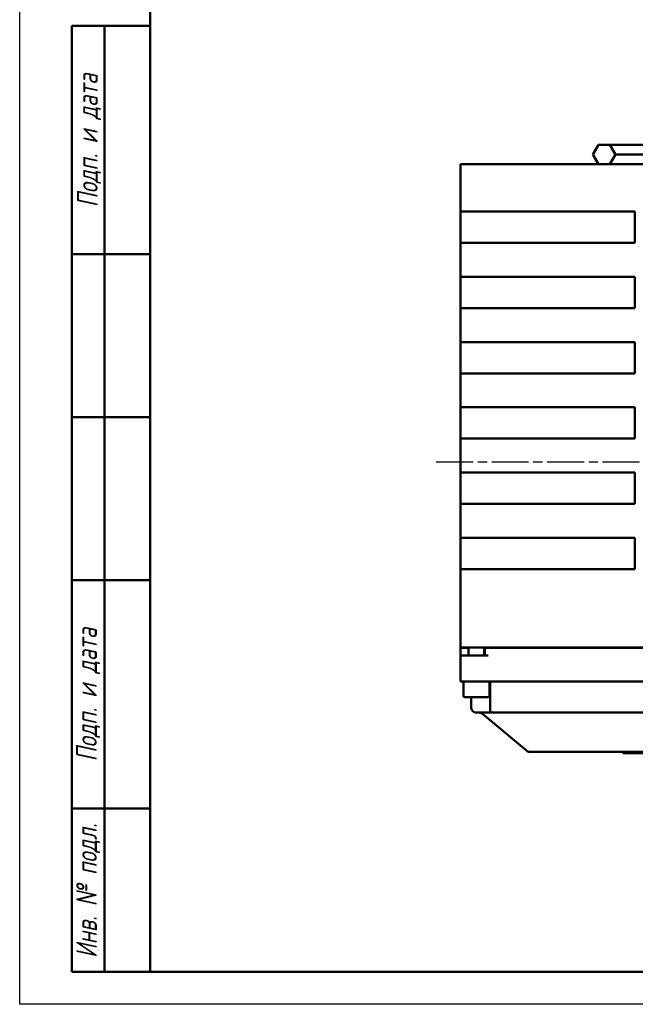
# Model space of a CAD drawing. Header units: millimetres. Extents: x 0 to 1050, y 0 to 742.
# Tile 1 of 7: x 0 to 236, y 0 to 377. Entities that reach past the tile are written whole.
import ezdxf
from ezdxf.enums import TextEntityAlignment as Align

# ---------------------------------------------------------------- set-up
doc = ezdxf.new("R2010")
doc.units = ezdxf.units.MM
doc.header["$LTSCALE"] = 2.5
doc.linetypes.add('CHAIN', pattern=[0.7087, 0.4724, -0.0591, 0.1181, -0.0591])
for name, color, linetype, lineweight in [('Видимый контур (ГОСТ)', 7, 'Continuous', 50), ('Кромка (ГОСТ)', 7, 'Continuous', 50), ('Маркер центра (ГОСТ)', 7, 'Continuous', 25), ('Обозначение (ГОСТ)', 7, 'Continuous', 25), ('Эскизная геометрия (ГОСТ)', 7, 'Continuous', 50)]:
    doc.layers.add(name, color=color, linetype=linetype, lineweight=lineweight)
doc.styles.add('Альтернативный текст (ГОСТ)', font='arial.ttf', dxfattribs={"width": 0.8})
doc.styles.add('Стиль текста112', font='GOST Common Italic.ttf', dxfattribs={"width": 0.8})

# ---------------------------------------------------------------- blocks, each defined once
blk = doc.blocks.new('Рамки ГОСТ - Рамка')
at = {"layer": 'Кромка (ГОСТ)', "lineweight": 25}
for p, q in [((0, 0), (0, 297)), ((420, 0), (0, 0))]:
    blk.add_line(p, q, dxfattribs=at)
at = {"layer": 'Кромка (ГОСТ)'}
for p, q in [((20, 292), (20, 5)), ((20, 5), (415, 5))]:
    blk.add_line(p, q, dxfattribs=at)
blk = doc.blocks.new('ГОСТ - Доп. графы 1')
at = {"layer": 'Эскизная геометрия (ГОСТ)'}
for p, q in [((-12, 0), (-12, 145)), ((-12, 145), (0, 145)), ((-7, 145), (-7, 0)), ((-12, 110), (-7, 110)), ((-7, 110), (0, 110)), ((-12, 85), (-7, 85)), ((-7, 85), (0, 85)), ((-12, 60), (-7, 60)), ((-7, 60), (0, 60)), ((-12, 25), (-7, 25)), ((-7, 25), (0, 25)), ((0, 0), (-12, 0))]:
    blk.add_line(p, q, dxfattribs=at)
at = {"layer": 'Обозначение (ГОСТ)', "char_height": 3.17, "attachment_point": 5, "rotation": 90, "style": 'Альтернативный текст (ГОСТ)'}
for s, insert, width in [('\\fGOST Common|b0|i1;{\\H3.1700;Подп. и дата}', (-9.37, 127.41), 34.7679), ('\\fGOST Common|b0|i1;{\\H3.1700;Подп. и дата}', (-9.5, 42.47), 35.1486), ('\\fGOST Common|b0|i1;{\\H3.1700;Инв. № подл.}', (-9.5, 12.41), 24.9618)]:
    blk.add_mtext(s, dxfattribs=dict(at, insert=insert, width=width))
at = {"layer": 'Обозначение (ГОСТ)', "style": 'Стиль текста112'}
for tag, p in [('Подп._и_дата_2', (-3.53, 127.51)), ('Инв._номер_дубликата', (-3.41, 97.47)), ('Взамен_инв._номера', (-3.46, 72.53)), ('Подп._и_дата_1', (-3.42, 42.35)), ('ИНВЕНТАРНЫЙ_НОМЕР', (-3.33, 12.68))]:
    blk.add_attdef(tag, text='', height=3.17, rotation=90, dxfattribs=at).set_placement(p, align=Align.MIDDLE_CENTER)

msp = doc.modelspace()

# ---------------------------------------------------------------- linework, layer by layer
at = {"layer": 'Видимый контур (ГОСТ)'}
for p, q in [((221.876, 329.392), (219.705, 325.633)), ((221.879, 329.392), (219.708, 325.633)), ((221.879, 329.392), (221.876, 329.392)), ((226.221, 329.392), (221.879, 329.392)), ((241.569, 329.392), (226.221, 329.392)), ((228.391, 325.633), (226.221, 329.392)), ((219.708, 325.633), (219.705, 325.633)), ((221.876, 321.873), (219.705, 325.633)), ((219.708, 325.633), (221.879, 321.873)), ((226.221, 321.873), (228.391, 325.633)), ((241.569, 325.633), (228.391, 325.633)), ((168.906, 321.873), (175.192, 321.873)), ((168.906, 321.873), (168.906, 303.753)), ((212.118, 321.873), (175.192, 321.873)), ((212.118, 321.873), (215.832, 321.873)), ((244.497, 321.873), (215.832, 321.873)), ((175.192, 303.753), (168.906, 303.753)), ((168.906, 303.753), (168.906, 291.753)), ((175.192, 303.753), (212.118, 303.753)), ((215.832, 303.753), (212.118, 303.753)), ((215.832, 303.753), (235.724, 303.753)), ((235.724, 303.753), (235.724, 291.753)), ((168.906, 291.753), (175.192, 291.753)), ((168.906, 291.753), (168.906, 278.753)), ((212.118, 291.753), (175.192, 291.753)), ((212.118, 291.753), (215.832, 291.753)), ((235.724, 291.753), (215.832, 291.753)), ((175.192, 278.753), (168.906, 278.753)), ((168.906, 278.753), (168.906, 266.753)), ((175.192, 278.753), (212.118, 278.753)), ((215.832, 278.753), (212.118, 278.753)), ((215.832, 278.753), (235.724, 278.753)), ((235.724, 278.753), (235.724, 266.753)), ((168.906, 266.753), (175.192, 266.753)), ((168.906, 266.753), (168.906, 253.753)), ((212.118, 266.753), (175.192, 266.753)), ((212.118, 266.753), (215.832, 266.753)), ((235.724, 266.753), (215.832, 266.753)), ((175.192, 253.753), (168.906, 253.753)), ((168.906, 253.753), (168.906, 241.753)), ((175.192, 253.753), (212.118, 253.753)), ((215.832, 253.753), (212.118, 253.753)), ((215.832, 253.753), (235.724, 253.753)), ((235.724, 253.753), (235.724, 241.753)), ((168.906, 241.753), (175.192, 241.753)), ((168.906, 241.753), (168.906, 228.753)), ((212.118, 241.753), (175.192, 241.753)), ((212.118, 241.753), (215.832, 241.753)), ((235.724, 241.753), (215.832, 241.753)), ((175.192, 228.753), (168.906, 228.753)), ((168.906, 228.753), (168.906, 216.753)), ((175.192, 228.753), (212.118, 228.753)), ((215.832, 228.753), (212.118, 228.753)), ((215.832, 228.753), (235.724, 228.753)), ((235.724, 228.753), (235.724, 216.753)), ((168.906, 216.753), (175.192, 216.753)), ((168.906, 216.753), (168.906, 203.753)), ((212.118, 216.753), (175.192, 216.753)), ((212.118, 216.753), (215.832, 216.753)), ((235.724, 216.753), (215.832, 216.753)), ((175.192, 203.753), (168.906, 203.753)), ((168.906, 203.753), (168.906, 191.753)), ((175.192, 203.753), (212.118, 203.753)), ((215.832, 203.753), (212.118, 203.753)), ((215.832, 203.753), (235.724, 203.753)), ((235.724, 203.753), (235.724, 191.753)), ((168.906, 191.753), (175.192, 191.753)), ((168.906, 191.753), (168.906, 178.753)), ((212.118, 191.753), (175.192, 191.753)), ((212.118, 191.753), (215.832, 191.753)), ((235.724, 191.753), (215.832, 191.753)), ((175.192, 178.753), (168.906, 178.753)), ((168.906, 178.753), (168.906, 166.753)), ((175.192, 178.753), (212.118, 178.753)), ((215.832, 178.753), (212.118, 178.753)), ((215.832, 178.753), (235.724, 178.753)), ((235.724, 178.753), (235.724, 166.753)), ((168.906, 166.753), (175.192, 166.753)), ((168.906, 166.753), (168.906, 136.753)), ((212.118, 166.753), (175.192, 166.753)), ((212.118, 166.753), (215.832, 166.753)), ((235.724, 166.753), (215.832, 166.753)), ((175.192, 136.753), (168.906, 136.753)), ((168.906, 136.653), (168.906, 133.653)), ((168.906, 136.653), (171.354, 136.653)), ((172.031, 136.653), (171.354, 136.653)), ((172.031, 133.653), (172.031, 136.753)), ((212.118, 136.753), (175.192, 136.753)), ((178.031, 133.653), (178.031, 136.753)), ((178.311, 136.653), (178.031, 136.653)), ((178.311, 136.653), (179.568, 136.653)), ((178.311, 136.653), (178.311, 133.653)), ((212.118, 136.653), (179.568, 136.653)), ((215.832, 136.753), (212.118, 136.753)), ((212.118, 136.653), (215.832, 136.653)), ((256.906, 136.753), (215.832, 136.753)), ((254.56, 136.653), (215.832, 136.653)), ((168.906, 133.653), (175.192, 133.653)), ((168.906, 133.653), (168.906, 123.653)), ((179.568, 133.653), (175.192, 133.653)), ((175.192, 123.653), (168.906, 123.653)), ((170.031, 118.253), (170.031, 123.653)), ((212.118, 123.653), (175.192, 123.653)), ((180.031, 118.253), (180.031, 123.653)), ((180.278, 123.653), (180.278, 112.753)), ((215.832, 123.653), (212.118, 123.653)), ((254.56, 123.653), (215.832, 123.653)), ((179.431, 117.653), (170.631, 117.653)), ((173.032, 117.653), (173.032, 113.753)), ((175.032, 111.753), (181.278, 111.753)), ((177.411, 111.285), (194.172, 97.221)), ((181.278, 111.753), (215.628, 111.753)), ((218.822, 111.753), (215.628, 111.753)), ((218.822, 111.753), (254.933, 111.753)), ((196.161, 96.753), (195.458, 96.753)), ((196.161, 96.753), (242.339, 96.753)), ((231.138, 96.753), (231.138, 96.253)), ((231.138, 96.253), (253.467, 96.253))]:
    msp.add_line(p, q, dxfattribs=at)
for centre, radius, start, end in [((170.631, 118.253), 0.6, 180, 270), ((179.431, 118.253), 0.6, 270, 0), ((176.125, 109.753), 2, 50, 90), ((181.278, 112.753), 1, 180, 270), ((195.458, 98.753), 2, 230, 270)]:
    msp.add_arc(centre, radius, start, end, dxfattribs=at)
msp.add_open_spline([(173.032, 113.753), (173.032, 113.3), (173.407, 112.241), (174.445, 111.753), (175.032, 111.753)], degree=3, knots=[-0.15850242, -0.15850242, -0.15850242, -0.15850242, -0.09057281, 0, 0, 0, 0], dxfattribs=at)
at = {"layer": 'Маркер центра (ГОСТ)', "linetype": 'CHAIN', "ltscale": 11.993792}
msp.add_line((450.056, 207.753), (159.464, 207.753), dxfattribs=at)

# ---------------------------------------------------------------- block references
at = {"xscale": 2.5, "yscale": 2.5, "zscale": 2.5}
for name, p in [('Рамки ГОСТ - Рамка', (0, 0)), ('ГОСТ - Доп. графы 1', (50, 12.5))]:
    msp.add_blockref(name, p, dxfattribs=at)

doc.saveas('drawing.dxf')
